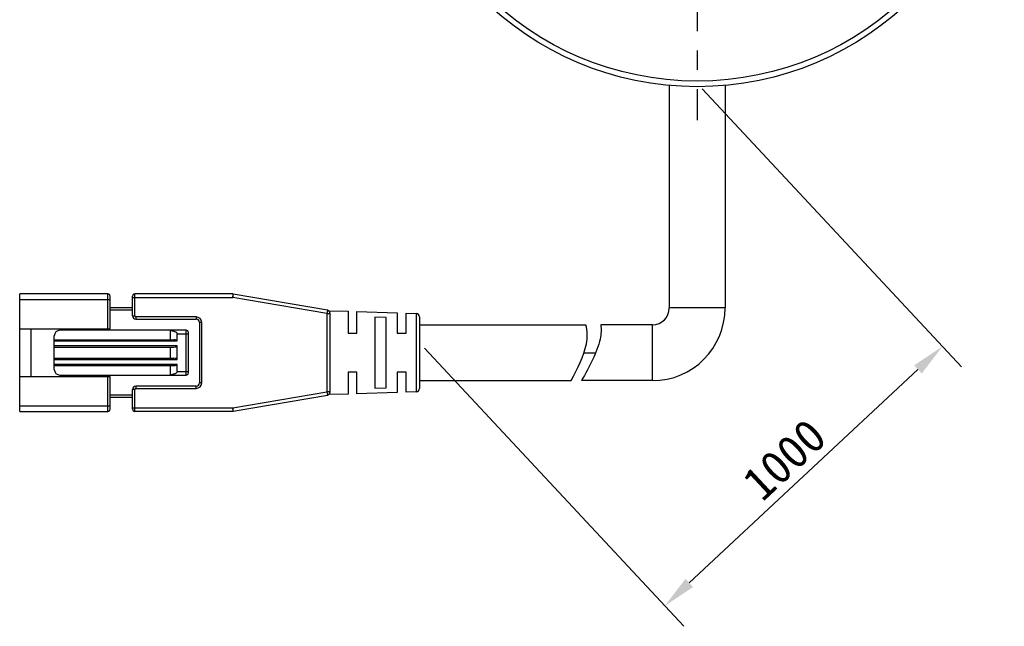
# Model space of a CAD drawing. Header units: millimetres. Extents: x 107 to 205, y 81 to 232.
# Tile 1 of 3: x 107 to 195, y 81 to 135. Entities that reach past the tile are written whole.
import ezdxf

# ---------------------------------------------------------------- set-up
doc = ezdxf.new("R2010")
doc.units = ezdxf.units.MM
doc.header["$LTSCALE"] = 23.1
doc.header["$PDMODE"] = 3
doc.header["$PDSIZE"] = 8
doc.linetypes.add('CENTER', pattern=[0.6, 0.375, -0.075, 0.075, -0.075])
doc.layers.get('0').update_dxf_attribs({"linetype": 'CONTINUOUS'})
doc.layers.get('Defpoints').update_dxf_attribs({"linetype": 'CONTINUOUS'})
for name, color, linetype in [('00_COMPONENTS', 7, 'CONTINUOUS'), ('03_ALL_AXES', 7, 'CONTINUOUS'), ('51__DRAFT_DIMS', 7, 'CONTINUOUS')]:
    doc.layers.add(name, color=color, linetype=linetype)
doc.styles.get("Standard").update_dxf_attribs({"font": 'simfang.ttf'})
doc.dimstyles.new('DIMSTYLE_3', dxfattribs={"dimtxt": 3, "dimasz": 3, "dimexe": 2.5, "dimexo": 0.5, "dimgap": 0.75, "dimtad": 1, "dimdsep": 46, "dimtxsty": 'STANDARD', "dimblk": '_FILLED', "dimblk1": '_FILLED', "dimblk2": '_FILLED', "dimcen": 0.09, "dimclrt": 3, "dimazin": 2, "dimtp": 0.3, "dimtm": 0.3, "dimtfac": 1, "dimtofl": 0, "dimtmove": 0, "dimatfit": 3, "dimldrblk": '_FILLED', "dimfxl": 1, "dimtolj": 1, "dimarcsym": 0})

# ---------------------------------------------------------------- blocks, each defined once
blk = doc.blocks.new('_FILLED')
at = {"color": 0, "linetype": 'ByBlock'}
blk.add_solid([(0, 0), (-1, 0.167), (-1, -0.167)], dxfattribs=at)
blk = doc.blocks.new('*D13')
at = {"layer": '51__DRAFT_DIMS', "color": 0, "lineweight": -2}
for p, q in [((168.128, 129.142), (191.347, 104.268)), ((143.268, 105.935), (166.488, 81.061)), ((166.975, 84.936), (187.448, 104.048))]:
    blk.add_line(p, q, dxfattribs=at)
at = {"layer": 'Defpoints', "color": 0}
for p in [(167.787, 129.507), (142.927, 106.301), (189.641, 106.095)]:
    blk.add_point(p, dxfattribs=at)
at = {"layer": '51__DRAFT_DIMS', "color": 0, "linetype": 'ByBlock', "lineweight": -2, "xscale": 3, "yscale": 3, "zscale": 3}
for p, rotation in [((189.641, 106.095), 43.0300436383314), ((164.782, 82.889), 223.0300436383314)]:
    blk.add_blockref('_FILLED', p, dxfattribs=dict(at, rotation=rotation))
at = {"layer": '51__DRAFT_DIMS', "color": 3, "insert": (175.487, 95.983), "char_height": 3, "attachment_point": 5, "rotation": 43.03004}
blk.add_mtext('\\A1;1000{}{{\\H0.7x;}{}}', dxfattribs=at)

msp = doc.modelspace()

# ---------------------------------------------------------------- linework, layer by layer
at = {"layer": '00_COMPONENTS', "color": 7}
for p, q in [((165.18266, 129.46677), (165.18266, 109.54575)), ((170.18266, 129.46677), (170.18266, 109.54575)), ((107.02292, 100.29575), (107.02292, 110.79575)), ((114.92292, 110.79575), (107.02292, 110.79575)), ((115.12292, 107.67075), (115.12292, 110.59575)), ((117.12292, 108.84575), (117.12292, 110.59575)), ((126.09724, 110.79575), (117.32292, 110.79575)), ((134.57389, 109.33868), (126.14824, 110.79138)), ((117.12292, 109.54575), (115.12292, 109.54575)), ((117.42292, 108.54575), (122.82292, 108.54575)), ((134.67725, 109.3003), (136.42292, 109.24574)), ((134.82292, 102.04844), (134.82292, 109.04305)), ((136.42292, 109.24574), (136.42292, 107.29587)), ((137.22292, 109.22075), (140.82292, 109.10824)), ((137.22292, 107.29575), (137.22292, 109.22075)), ((138.82292, 108.7202), (138.82292, 102.37129)), ((139.82292, 108.68447), (138.82292, 108.7202)), ((139.82292, 102.40687), (139.82292, 108.68447)), ((140.82292, 109.10824), (140.82292, 107.29588)), ((141.62253, 109.08326), (142.53229, 109.05483)), ((141.62253, 107.29575), (141.62253, 109.08326)), ((142.82292, 108.7551), (142.82292, 102.33639)), ((107.02292, 107.67075), (115.12292, 107.67075)), ((108.02292, 107.67075), (108.02292, 103.42075)), ((114.02292, 107.54575), (114.02292, 107.67075)), ((123.12292, 108.24575), (123.12292, 102.84575)), ((142.82292, 108.04575), (157.7141, 108.04575)), ((163.68266, 108.04575), (159.04816, 108.04575)), ((110.12292, 104.04575), (110.12292, 107.04575)), ((110.12292, 106.69575), (120.82292, 106.69575)), ((121.92292, 107.54575), (110.62292, 107.54575)), ((120.52292, 107.54575), (120.52292, 107.52859)), ((120.52292, 106.69575), (120.52292, 107.52859)), ((121.12292, 106.59575), (121.12292, 107.24575)), ((122.12292, 103.74575), (122.12292, 107.34575)), ((136.42292, 107.29575), (137.22292, 107.29575)), ((140.82292, 107.29575), (141.62253, 107.29575)), ((110.12292, 106.04575), (120.82292, 106.04575)), ((120.52292, 105.04575), (120.52292, 106.04575)), ((121.12292, 104.94575), (121.12292, 106.14575)), ((110.12292, 105.04575), (120.82292, 105.04575)), ((110.12292, 104.39575), (120.82292, 104.39575)), ((120.52292, 103.54575), (120.52292, 104.39575)), ((121.12292, 103.84575), (121.12292, 104.49575)), ((107.02292, 103.42075), (115.12292, 103.42075)), ((110.62292, 103.54575), (121.92292, 103.54575)), ((114.02292, 103.42075), (114.02292, 103.54575)), ((115.12292, 100.49575), (115.12292, 103.42075)), ((136.42292, 103.79575), (136.42292, 101.84575)), ((137.22292, 103.79575), (136.42293, 103.79575)), ((137.22292, 101.87075), (137.22292, 103.79562)), ((141.62253, 103.79575), (140.82292, 103.79575)), ((140.82292, 103.79574), (140.82292, 101.98325)), ((141.62253, 102.00823), (141.62253, 103.79561)), ((122.82292, 102.54575), (117.42292, 102.54575)), ((138.82292, 102.37129), (139.82293, 102.40687)), ((142.82292, 103.04575), (156.39345, 103.04575)), ((163.68266, 103.04575), (157.33653, 103.04575)), ((117.12292, 101.54575), (115.12292, 101.54575)), ((117.12292, 100.49575), (117.12292, 102.24575)), ((126.14822, 100.30011), (134.57389, 101.75281)), ((136.42292, 101.84575), (134.67728, 101.79119)), ((140.82292, 101.98325), (137.22292, 101.87075)), ((142.53229, 102.03666), (141.62253, 102.00823)), ((107.02292, 100.29575), (114.92292, 100.29575)), ((126.09722, 100.29575), (117.32292, 100.29575))]:
    msp.add_line(p, q, dxfattribs=at)
at = {"layer": '00_COMPONENTS', "color": 4}
for p, q in [((107.02292, 110.29575), (115.12292, 110.29575)), ((114.92292, 107.67075), (114.92292, 110.79575)), ((117.12292, 110.49575), (126.09724, 110.49575)), ((117.32292, 108.84575), (117.32292, 110.79575)), ((126.09724, 110.79575), (126.09724, 110.49575)), ((126.09724, 110.49575), (126.14824, 110.79138)), ((134.52292, 109.04304), (126.09724, 110.49575)), ((117.12292, 109.34575), (115.12292, 109.34575)), ((134.57389, 109.33868), (134.52292, 109.04304)), ((170.18266, 109.54575), (165.18266, 109.54575)), ((117.12292, 108.84575), (117.32292, 108.84575)), ((117.42292, 108.74575), (117.42292, 108.54575)), ((122.82292, 108.74575), (117.42292, 108.74575)), ((122.82292, 108.74575), (122.82292, 108.54575)), ((134.52292, 109.04304), (134.82292, 109.04305)), ((134.52292, 109.04304), (134.52292, 102.04845)), ((142.53229, 109.05483), (142.53229, 102.03666)), ((123.32292, 108.24575), (123.12292, 108.24575)), ((123.32292, 102.84575), (123.32292, 108.24575)), ((163.68266, 103.04575), (163.68266, 108.04575)), ((121.12292, 107.24575), (122.12292, 107.24575)), ((121.92292, 103.54575), (121.92292, 107.54575)), ((110.12292, 106.59575), (121.12292, 106.59575)), ((121.12292, 106.14575), (110.12292, 106.14575)), ((110.12292, 104.94575), (121.12292, 104.94575)), ((157.55348, 105.54575), (158.59755, 105.54575)), ((121.12292, 104.49575), (110.12292, 104.49575)), ((114.92292, 100.29575), (114.92292, 103.42075)), ((121.12292, 103.84575), (122.12292, 103.84575)), ((117.42292, 102.54575), (117.42292, 102.34575)), ((117.42292, 102.34575), (122.82292, 102.34575)), ((122.82292, 102.34575), (122.82292, 102.54575)), ((123.32292, 102.84575), (123.12292, 102.84575)), ((117.12292, 101.74575), (115.12292, 101.74575)), ((117.32292, 102.24575), (117.12292, 102.24575)), ((117.32292, 100.29575), (117.32292, 102.24575)), ((126.09724, 100.59575), (134.52292, 102.04845)), ((134.82292, 102.04845), (134.52292, 102.04845)), ((134.52292, 102.04845), (134.57389, 101.75281)), ((107.02292, 100.79575), (115.12292, 100.79575)), ((117.12292, 100.59575), (126.09724, 100.59575)), ((126.14822, 100.30011), (126.09724, 100.59575)), ((126.09724, 100.59575), (126.09724, 100.44566)), ((126.09724, 100.44566), (126.09722, 100.29575))]:
    msp.add_line(p, q, dxfattribs=at)
at = {"layer": '00_COMPONENTS', "color": 7}
for radius in [27.5, 27]:
    msp.add_circle((167.68266, 156.84575), radius, dxfattribs=at)
for centre, radius, start, end in [((114.92292, 110.59575), 0.2, 359.9998736, 89.9999992), ((117.32292, 110.59575), 0.2, 90, 179.9999991), ((126.09724, 110.49575), 0.3, 80.2090251, 90.0001031), ((134.52292, 109.04304), 0.3, 0.0062155, 80.2176628), ((163.68266, 109.54575), 6.5, 270, 360), ((163.68266, 109.54575), 1.5, 270, 360), ((117.42292, 108.84575), 0.3, 180.0000011, 269.9999993), ((122.82292, 108.24575), 0.3, 0.0000008, 89.9999999), ((142.52292, 108.75497), 0.3, 0.0527126, 88.2099508), ((110.62292, 107.04575), 0.5, 90, 180), ((120.26262, 105.31647), 2.22738, 81.7052966, 83.2889845), ((121.92292, 107.34575), 0.2, 0, 89.9999992), ((110.62292, 104.04575), 0.5, 180, 269.9999997), ((121.92292, 103.74575), 0.2, 270.0000001, 359.9999997), ((117.42292, 102.24575), 0.3, 90.000001, 179.9999991), ((122.82292, 102.84575), 0.3, 270.0000008, 359.9999999), ((142.52292, 102.33652), 0.3, 271.7900492, 359.9472874), ((134.52292, 102.04845), 0.3, 279.7867052, 359.999999), ((114.92292, 100.49575), 0.2, 270.0000001, 0.0001264), ((117.32292, 100.49575), 0.2, 180.0000001, 270), ((126.09724, 100.59575), 0.3, 269.9914321, 279.7825102)]:
    msp.add_arc(centre, radius, start, end, dxfattribs=at)
at = {"layer": '00_COMPONENTS', "color": 4}
for centre, radius, start, end in [((117.42292, 108.84575), 0.1, 180, 270), ((122.82292, 108.24575), 0.49999, 0, 89.9999997), ((117.42292, 102.24575), 0.1, 90, 180), ((122.82292, 102.84575), 0.49999, 270, 359.9999997)]:
    msp.add_arc(centre, radius, start, end, dxfattribs=at)
at = {"layer": '00_COMPONENTS', "color": 7}
for centre, start_param, end_param in [((120.82292, 106.59575), 0.00000001, 1.57079633), ((120.82292, 106.14575), -1.57079632, 0), ((120.82292, 104.94575), 0, 1.57079633), ((120.82292, 104.49575), -1.57079632, 0)]:
    msp.add_ellipse(centre, major_axis=(0.3, 0), ratio=0.33333333, start_param=start_param, end_param=end_param, dxfattribs=at)
for points, knots in [([(156.39345, 103.04575), (156.96722, 104.11681), (157.86946, 105.84862), (157.88123, 107.49299), (157.7141, 108.04575)], [0, 0, 0, 0, 0.64867159, 1, 1, 1, 1]), ([(159.04816, 108.04575), (159.11365, 107.63744), (159.00573, 106.01751), (157.97326, 104.23591), (157.33653, 103.04575)], [0, 0, 0, 0, 0.26504383, 1, 1, 1, 1]), ([(120.58395, 107.52055), (120.63613, 107.51293), (120.74008, 107.49385), (120.8675, 107.45767), (120.96557, 107.41692), (121.03555, 107.37783), (121.08777, 107.33378), (121.11688, 107.28719), (121.12292, 107.25953), (121.12292, 107.24575)], [0, 0, 0, 0, 0.24750324, 0.49550895, 0.61999944, 0.74505592, 0.87116372, 0.93528426, 1, 1, 1, 1]), ([(121.12292, 103.84575), (121.12292, 103.83064), (121.11559, 103.80035), (121.08999, 103.76286), (121.05755, 103.73216), (121.00959, 103.69811), (120.94441, 103.66463), (120.83567, 103.6233), (120.69488, 103.58751), (120.58036, 103.56967), (120.52292, 103.5629)], [0, 0, 0, 0, 0.06466021, 0.12869381, 0.19205748, 0.25497255, 0.37994186, 0.50439359, 0.75241675, 1, 1, 1, 1])]:
    msp.add_open_spline(points, degree=3, knots=knots, dxfattribs=at)
at = {"layer": '03_ALL_AXES', "color": 1, "linetype": 'CENTER'}
msp.add_line((167.68266, 156.84575), (167.68266, 126.34575), dxfattribs=at)

# ---------------------------------------------------------------- dimensions: what is measured, and where the dimension line sits
at = {"layer": '51__DRAFT_DIMS', "color": 4}
dim = msp.add_linear_dim(base=(189.64141, 106.0952), p1=(142.9268, 106.30058), p2=(167.78654, 129.50705), angle=43.0300436, text='1000{}{{\\H0.7x;}{}}', dimstyle='DIMSTYLE_3', override={"dimdec": 4, "dimtxsty": 'STANDARD'}, dxfattribs=at)
dim.commit()
dim.dimension.update_dxf_attribs({"geometry": '*D13', "text_midpoint": (177.03399, 94.32622), "dimtype": 161})

doc.saveas('drawing.dxf')
